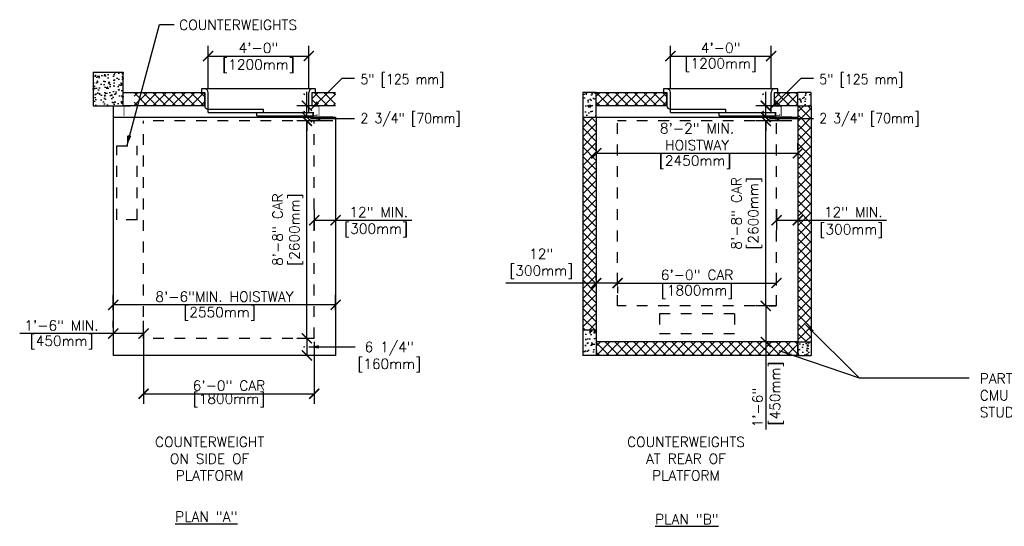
# Model space of a CAD drawing. Header units: inches. Extents: x 0.6 to 15, y 0.4 to 10.1.
# Tile 2 of 3: x 0.6 to 9.8, y 5.4 to 10.1. Entities that reach past the tile are written whole.
import ezdxf

# ---------------------------------------------------------------- set-up
doc = ezdxf.new("R2010")
doc.units = ezdxf.units.IN
doc.header["$LTSCALE"] = 0.5
doc.header["$MEASUREMENT"] = 0
doc.header["$PDSIZE"] = -1
doc.linetypes.add('HIDDEN2', pattern=[0.1875, 0.125, -0.0625])
doc.layers.get('Defpoints').update_dxf_attribs({"color": 2})
for name, color, linetype in [('A-DETL-DIMS', 2, 'Continuous'), ('A-DETL-HEVY', 5, 'Continuous'), ('A-DETL-MEDM', 4, 'Continuous'), ('A-DETL-PATT', 8, 'Continuous'), ('A-DETL-TEXT', 2, 'Continuous')]:
    doc.layers.add(name, color=color, linetype=linetype)
doc.styles.add('Romans', font='romans.shx')
doc.dimstyles.new('VA-Dims', dxfattribs={"dimtxt": 0.09375, "dimasz": 0.09375, "dimexe": 0.09375, "dimexo": 0.03125, "dimgap": 0.02, "dimtad": 1, "dimdec": 5, "dimzin": 0, "dimdsep": 46, "dimlunit": 4, "dimtxsty": 'Romans', "dimblk": 'ARCHTICK', "dimcen": 0.09375, "dimclrd": 256, "dimclre": 256, "dimclrt": 256, "dimadec": 0, "dimazin": 0, "dimtfac": 1, "dimtdec": 5, "dimtofl": 0, "dimtmove": 0, "dimatfit": 3, "dimfxl": 1, "dimfrac": 2, "dimtolj": 1, "dimtzin": 0, "dimlwd": -1, "dimlwe": -1, "dimarcsym": 0})
doc.dimstyles.new('VA-Lead', dxfattribs={"dimtxt": 0.09375, "dimasz": 0.125, "dimexe": 0.125, "dimexo": 0.03125, "dimgap": 0.02, "dimtad": 1, "dimdec": 5, "dimzin": 0, "dimdsep": 46, "dimlunit": 4, "dimtxsty": 'Romans', "dimcen": 0.125, "dimclrd": 256, "dimclre": 256, "dimclrt": 256, "dimadec": 0, "dimazin": 0, "dimtfac": 1, "dimtdec": 5, "dimtofl": 0, "dimtmove": 0, "dimatfit": 3, "dimfxl": 1, "dimfrac": 2, "dimtolj": 1, "dimtzin": 0, "dimlwd": -1, "dimlwe": -1, "dimarcsym": 0})
pattern_1 = [(50, (0.497655, 0.81352), (0.1120719, -0.009805), [0.0117188, -0.1289062]), (355, (0.49765, 0.81352), (-0.0216799, 0.11753), [0.009375, -0.103125]), (100.4514, (0.50699, 0.81271), (0.0903921, 0.1077249), [0.0099594, -0.1095535]), (46.1842, (0.49765, 0.84477), (0.1667564, -0.0258623), [0.017578, -0.1933594]), (96.6356, (0.51155, 0.84262), (0.146041, 0.152206), [0.014939, -0.1643302]), (351.1842, (0.49765, 0.84477), (0.146041, 0.152206), [0.0140625, -0.1546875]), (21, (0.51328, 0.83696), (0.0932667, -0.0629092), [0.0117188, -0.1289062]), (326, (0.51328, 0.83696), (0.038018, 0.1133047), [0.009375, -0.103125]), (71.4514, (0.52105, 0.83172), (0.1312848, 0.0503954), [0.0099594, -0.1095535]), (37.5, (0.497655, 0.813523), (0.00189998, 0.05201466), [0, -0.101875, 0, -0.1046875, 0, -0.10351562]), (7.5, (0.497655, 0.813523), (0.0411046, 0.06162683), [0, -0.0596875, 0, -0.09953125, 0, -0.03945312]), (327.5, (0.46281, 0.813523), (0.08340976, -0.0035242), [0, -0.0390625, 0, -0.121875, 0, -0.16171875]), (317.5, (0.447186, 0.81352), (0.09112284, 0.0156414), [0, -0.05078125, 0, -0.0809375, 0, -0.11484375])]
pattern_2 = [(45, (0.497655, 1.63587), (-0.04419417, 0.04419417), []), (135, (0.497655, 1.63587), (-0.04419417, -0.04419417), [])]
pattern_3 = [(50, (0.497655, 1.63587), (0.1120719, -0.009805), [0.0117188, -0.1289062]), (355, (0.49765, 1.63587), (-0.0216799, 0.11753), [0.009375, -0.103125]), (100.4514, (0.50699, 1.63506), (0.0903921, 0.1077249), [0.0099594, -0.1095535]), (46.1842, (0.49765, 1.66712), (0.1667564, -0.0258623), [0.017578, -0.1933594]), (96.6356, (0.51155, 1.66497), (0.146041, 0.152206), [0.014939, -0.1643302]), (351.1842, (0.49765, 1.66712), (0.146041, 0.152206), [0.0140625, -0.1546875]), (21, (0.51328, 1.65931), (0.0932667, -0.0629092), [0.0117188, -0.1289062]), (326, (0.51328, 1.65931), (0.038018, 0.1133047), [0.009375, -0.103125]), (71.4514, (0.52105, 1.65407), (0.1312848, 0.0503954), [0.0099594, -0.1095535]), (37.5, (0.497655, 1.635873), (0.00189998, 0.05201466), [0, -0.101875, 0, -0.1046875, 0, -0.10351562]), (7.5, (0.497655, 1.635873), (0.04110462, 0.06162683), [0, -0.0596875, 0, -0.09953125, 0, -0.03945312]), (327.5, (0.46281, 1.635873), (0.08340976, -0.0035242), [0, -0.0390625, 0, -0.121875, 0, -0.16171875]), (317.5, (0.447186, 1.63587), (0.09112284, 0.0156414), [0, -0.05078125, 0, -0.0809375, 0, -0.11484375])]
pattern_4 = [(45, (-3.8033, 1.63587), (-0.04419417, 0.04419417), []), (135, (-3.8033, 1.63587), (-0.04419417, -0.04419417), [])]

# ---------------------------------------------------------------- blocks, each defined once
blk = doc.blocks.new('_ArchTick')
at = {"color": 0, "linetype": 'ByBlock', "const_width": 0.15}
blk.add_lwpolyline([(-0.5, -0.5), (0.5, 0.5)], dxfattribs=at)
blk = doc.blocks.new('*D12')
at = {"layer": 'A-DETL-DIMS'}
for p, q in [((6.2037, 7.5907), (6.2037, 7.7083)), ((7.6824, 7.5907), (7.6824, 7.7083)), ((6.2037, 7.6145), (7.6824, 7.6145))]:
    blk.add_line(p, q, dxfattribs=at)
at = {"layer": 'Defpoints', "color": 0}
for p in [(7.6824, 7.6145), (6.2037, 7.5594), (7.6824, 7.5594)]:
    blk.add_point(p, dxfattribs=at)
at = {"layer": 'A-DETL-DIMS', "xscale": 0.09375, "yscale": 0.09375, "zscale": 0.09375, "rotation": 180}
blk.add_blockref('_ArchTick', (6.2037, 7.6145), dxfattribs=at)
at = {"layer": 'A-DETL-DIMS', "xscale": 0.09375, "yscale": 0.09375, "zscale": 0.09375}
blk.add_blockref('_ArchTick', (7.6824, 7.6145), dxfattribs=at)
at = {"layer": 'A-DETL-DIMS', "insert": (6.943, 7.6903), "char_height": 0.09375, "attachment_point": 5, "style": 'Romans'}
blk.add_mtext('\\A1;6\'-0" CAR', dxfattribs=at)
blk = doc.blocks.new('*D13')
at = {"layer": 'A-DETL-DIMS'}
for p, q in [((6.0055, 8.853), (6.0055, 8.9155)), ((7.8805, 8.853), (7.8805, 8.9155)), ((6.0055, 8.8217), (7.8805, 8.8217))]:
    blk.add_line(p, q, dxfattribs=at)
at = {"layer": 'Defpoints', "color": 0}
for p in [(6.0055, 8.8217), (7.8805, 8.8217), (7.8805, 8.8217)]:
    blk.add_point(p, dxfattribs=at)
at = {"layer": 'A-DETL-DIMS', "xscale": 0.09375, "yscale": 0.09375, "zscale": 0.09375, "rotation": 180}
blk.add_blockref('_ArchTick', (6.0055, 8.8217), dxfattribs=at)
at = {"layer": 'A-DETL-DIMS', "xscale": 0.09375, "yscale": 0.09375, "zscale": 0.09375}
blk.add_blockref('_ArchTick', (7.8805, 8.8217), dxfattribs=at)
at = {"layer": 'A-DETL-DIMS', "insert": (6.943, 8.9756), "char_height": 0.09375, "attachment_point": 5, "style": 'Romans'}
blk.add_mtext('\\A1;8\'-2" MIN.\\PHOISTWAY', dxfattribs=at)
blk = doc.blocks.new('*D14')
at = {"layer": 'A-DETL-DIMS'}
for p, q in [((1.7933, 7.0687), (1.7933, 6.4914)), ((3.3814, 7.0687), (3.3814, 6.4914)), ((1.7933, 6.5851), (3.3814, 6.5851))]:
    blk.add_line(p, q, dxfattribs=at)
at = {"layer": 'Defpoints', "color": 0}
for p in [(1.7933, 7.1), (3.3814, 7.1), (3.3814, 6.5851)]:
    blk.add_point(p, dxfattribs=at)
at = {"layer": 'A-DETL-DIMS', "xscale": 0.09375, "yscale": 0.09375, "zscale": 0.09375, "rotation": 180}
blk.add_blockref('_ArchTick', (1.7933, 6.5851), dxfattribs=at)
at = {"layer": 'A-DETL-DIMS', "xscale": 0.09375, "yscale": 0.09375, "zscale": 0.09375}
blk.add_blockref('_ArchTick', (3.3814, 6.5851), dxfattribs=at)
at = {"layer": 'A-DETL-DIMS', "insert": (2.5874, 6.6609), "char_height": 0.09375, "attachment_point": 5, "style": 'Romans'}
blk.add_mtext('\\A1;6\'-0" CAR', dxfattribs=at)
blk = doc.blocks.new('*D15')
at = {"layer": 'A-DETL-DIMS'}
for p, q in [((1.5108, 7.3617), (1.5108, 7.5056)), ((3.5796, 7.3617), (3.5796, 7.5056)), ((3.5796, 7.4119), (1.5108, 7.4119))]:
    blk.add_line(p, q, dxfattribs=at)
at = {"layer": 'Defpoints', "color": 0}
for p in [(1.5108, 7.4119), (1.5108, 7.3305), (3.5796, 7.3305)]:
    blk.add_point(p, dxfattribs=at)
at = {"layer": 'A-DETL-DIMS', "xscale": 0.09375, "yscale": 0.09375, "zscale": 0.09375, "rotation": 180}
blk.add_blockref('_ArchTick', (1.5108, 7.4119), dxfattribs=at)
at = {"layer": 'A-DETL-DIMS', "xscale": 0.09375, "yscale": 0.09375, "zscale": 0.09375}
blk.add_blockref('_ArchTick', (3.5796, 7.4119), dxfattribs=at)
at = {"layer": 'A-DETL-DIMS', "insert": (2.5452, 7.4877), "char_height": 0.09375, "attachment_point": 5, "style": 'Romans'}
blk.add_mtext('\\A1;8\'-6"MIN. HOISTWAY', dxfattribs=at)
blk = doc.blocks.new('*D18')
at = {"layer": 'A-DETL-DIMS'}
for p, q in [((6.6944, 9.4198), (6.6944, 9.8199)), ((7.6319, 9.4198), (7.6319, 9.8199)), ((6.6944, 9.7261), (7.6319, 9.7261))]:
    blk.add_line(p, q, dxfattribs=at)
at = {"layer": 'Defpoints', "color": 0}
for p in [(7.6319, 9.7261), (6.6944, 9.3886), (7.6319, 9.3886)]:
    blk.add_point(p, dxfattribs=at)
at = {"layer": 'A-DETL-DIMS', "xscale": 0.09375, "yscale": 0.09375, "zscale": 0.09375, "rotation": 180}
blk.add_blockref('_ArchTick', (6.6944, 9.7261), dxfattribs=at)
at = {"layer": 'A-DETL-DIMS', "xscale": 0.09375, "yscale": 0.09375, "zscale": 0.09375}
blk.add_blockref('_ArchTick', (7.6319, 9.7261), dxfattribs=at)
at = {"layer": 'A-DETL-DIMS', "insert": (7.1631, 9.8019), "char_height": 0.09375, "attachment_point": 5, "style": 'Romans'}
blk.add_mtext('\\A1;4\'-0"', dxfattribs=at)
blk = doc.blocks.new('*D19')
at = {"layer": 'A-DETL-DIMS'}
for p, q in [((7.6512, 9.1229), (7.4884, 9.1229)), ((7.5821, 7.402), (7.5821, 9.1229)), ((7.6512, 7.402), (7.4884, 7.402))]:
    blk.add_line(p, q, dxfattribs=at)
at = {"layer": 'Defpoints', "color": 0}
for p in [(7.5821, 9.1229), (7.6824, 9.1229), (7.6824, 7.402)]:
    blk.add_point(p, dxfattribs=at)
at = {"layer": 'A-DETL-DIMS', "xscale": 0.09375, "yscale": 0.09375, "zscale": 0.09375}
for p, rotation in [((7.5821, 9.1229), 90), ((7.5821, 7.402), 270)]:
    blk.add_blockref('_ArchTick', p, dxfattribs=dict(at, rotation=rotation))
at = {"layer": 'A-DETL-DIMS', "insert": (7.4036, 8.2625), "char_height": 0.09375, "attachment_point": 5, "rotation": 90, "style": 'Romans'}
blk.add_mtext('\\A1;8\'-8" CAR\\P[2600mm] ', dxfattribs=at)
blk = doc.blocks.new('*D20')
at = {"layer": 'A-DETL-DIMS'}
for p, q in [((7.5823, 7.402), (7.5823, 7.0662)), ((7.6134, 7.402), (7.676, 7.402)), ((7.5823, 7.0662), (7.5823, 6.2525)), ((7.6135, 7.0662), (7.676, 7.0662))]:
    blk.add_line(p, q, dxfattribs=at)
at = {"layer": 'Defpoints', "color": 0}
for p in [(7.5821, 7.402), (7.5823, 7.402), (7.5823, 7.0662)]:
    blk.add_point(p, dxfattribs=at)
at = {"layer": 'A-DETL-DIMS', "xscale": 0.09375, "yscale": 0.09375, "zscale": 0.09375}
for p, rotation in [((7.5823, 7.402), 90), ((7.5823, 7.0662), 270)]:
    blk.add_blockref('_ArchTick', p, dxfattribs=dict(at, rotation=rotation))
at = {"layer": 'A-DETL-DIMS', "insert": (7.5065, 6.4555), "char_height": 0.09375, "attachment_point": 5, "rotation": 90, "style": 'Romans'}
blk.add_mtext('\\A1;1\'-6" ', dxfattribs=at)
blk = doc.blocks.new('*D22')
at = {"layer": 'A-DETL-DIMS'}
for p, q in [((1.5108, 7.1443), (0.6404, 7.1443)), ((1.5108, 7.1443), (1.5108, 7.0506)), ((1.7933, 7.1443), (1.5108, 7.1443)), ((1.7933, 7.1391), (1.7933, 7.0506))]:
    blk.add_line(p, q, dxfattribs=at)
at = {"layer": 'Defpoints', "color": 0}
for p in [(1.5108, 7.1756), (1.7933, 7.1703), (1.5108, 7.1443)]:
    blk.add_point(p, dxfattribs=at)
at = {"layer": 'A-DETL-DIMS', "xscale": 0.09375, "yscale": 0.09375, "zscale": 0.09375, "rotation": 180}
blk.add_blockref('_ArchTick', (1.5108, 7.1443), dxfattribs=at)
at = {"layer": 'A-DETL-DIMS', "xscale": 0.09375, "yscale": 0.09375, "zscale": 0.09375}
blk.add_blockref('_ArchTick', (1.7933, 7.1443), dxfattribs=at)
at = {"layer": 'A-DETL-DIMS', "insert": (1.0287, 7.2201), "char_height": 0.09375, "attachment_point": 5, "style": 'Romans'}
blk.add_mtext('\\A1;1\'-6" MIN.', dxfattribs=at)
blk = doc.blocks.new('*D23')
at = {"layer": 'A-DETL-DIMS'}
for p, q in [((6.0055, 7.6458), (6.0055, 7.7083)), ((6.0055, 7.6145), (5.163, 7.6145)), ((6.2037, 7.6145), (6.0055, 7.6145)), ((6.2037, 7.5833), (6.2037, 7.5208))]:
    blk.add_line(p, q, dxfattribs=at)
at = {"layer": 'Defpoints', "color": 0}
for p in [(6.0055, 7.6145), (6.0055, 7.6145), (6.2037, 7.6145)]:
    blk.add_point(p, dxfattribs=at)
at = {"layer": 'A-DETL-DIMS', "xscale": 0.09375, "yscale": 0.09375, "zscale": 0.09375, "rotation": 180}
blk.add_blockref('_ArchTick', (6.0055, 7.6145), dxfattribs=at)
at = {"layer": 'A-DETL-DIMS', "xscale": 0.09375, "yscale": 0.09375, "zscale": 0.09375}
blk.add_blockref('_ArchTick', (6.2037, 7.6145), dxfattribs=at)
at = {"layer": 'A-DETL-DIMS', "insert": (5.4933, 7.793), "char_height": 0.09375, "attachment_point": 5, "style": 'Romans'}
blk.add_mtext('\\A1;12"\\P[300mm]', dxfattribs=at)
blk = doc.blocks.new('*D24')
at = {"layer": 'A-DETL-DIMS'}
for p, q in [((2.3934, 9.4198), (2.3934, 9.8199)), ((3.3309, 9.4198), (3.3309, 9.8199)), ((2.3934, 9.7261), (3.3309, 9.7261))]:
    blk.add_line(p, q, dxfattribs=at)
at = {"layer": 'Defpoints', "color": 0}
for p in [(3.3309, 9.7261), (2.3934, 9.3886), (3.3309, 9.3886)]:
    blk.add_point(p, dxfattribs=at)
at = {"layer": 'A-DETL-DIMS', "xscale": 0.09375, "yscale": 0.09375, "zscale": 0.09375, "rotation": 180}
blk.add_blockref('_ArchTick', (2.3934, 9.7261), dxfattribs=at)
at = {"layer": 'A-DETL-DIMS', "xscale": 0.09375, "yscale": 0.09375, "zscale": 0.09375}
blk.add_blockref('_ArchTick', (3.3309, 9.7261), dxfattribs=at)
at = {"layer": 'A-DETL-DIMS', "insert": (2.8622, 9.8019), "char_height": 0.09375, "attachment_point": 5, "style": 'Romans'}
blk.add_mtext('\\A1;4\'-0"', dxfattribs=at)
blk = doc.blocks.new('*D25')
at = {"layer": 'A-DETL-DIMS'}
for p, q in [((3.3814, 8.3002), (3.3814, 8.1051)), ((3.5796, 8.3002), (3.5796, 8.1051)), ((3.3814, 8.1989), (3.5796, 8.1989)), ((3.5796, 8.1989), (4.2892, 8.1989))]:
    blk.add_line(p, q, dxfattribs=at)
at = {"layer": 'Defpoints', "color": 0}
for p in [(3.3814, 8.3315), (3.5796, 8.3315), (3.5796, 8.1989)]:
    blk.add_point(p, dxfattribs=at)
at = {"layer": 'A-DETL-DIMS', "xscale": 0.09375, "yscale": 0.09375, "zscale": 0.09375, "rotation": 180}
blk.add_blockref('_ArchTick', (3.3814, 8.1989), dxfattribs=at)
at = {"layer": 'A-DETL-DIMS', "xscale": 0.09375, "yscale": 0.09375, "zscale": 0.09375}
blk.add_blockref('_ArchTick', (3.5796, 8.1989), dxfattribs=at)
at = {"layer": 'A-DETL-DIMS', "insert": (3.9813, 8.2747), "char_height": 0.09375, "attachment_point": 5, "style": 'Romans'}
blk.add_mtext('\\A1;12" MIN.', dxfattribs=at)
blk = doc.blocks.new('*D26')
at = {"layer": 'A-DETL-DIMS'}
for p, q in [((3.3502, 9.1229), (3.2187, 9.1229)), ((3.3124, 7.1), (3.3124, 9.1229)), ((3.3502, 7.1), (3.2187, 7.1))]:
    blk.add_line(p, q, dxfattribs=at)
at = {"layer": 'Defpoints', "color": 0}
for p in [(3.3124, 9.1229), (3.3814, 9.1229), (3.3814, 7.1)]:
    blk.add_point(p, dxfattribs=at)
at = {"layer": 'A-DETL-DIMS', "xscale": 0.09375, "yscale": 0.09375, "zscale": 0.09375}
for p, rotation in [((3.3124, 9.1229), 90), ((3.3124, 7.1), 270)]:
    blk.add_blockref('_ArchTick', p, dxfattribs=dict(at, rotation=rotation))
at = {"layer": 'A-DETL-DIMS', "insert": (3.1339, 8.1115), "char_height": 0.09375, "attachment_point": 5, "rotation": 90, "style": 'Romans'}
blk.add_mtext('\\A1;8\'-8" CAR\\P[2600mm]', dxfattribs=at)
blk = doc.blocks.new('*D27')
at = {"layer": 'A-DETL-DIMS'}
for p, q in [((3.3124, 9.1586), (3.3124, 9.395)), ((3.554, 9.1586), (3.2187, 9.1586)), ((3.554, 9.1229), (3.2187, 9.1229)), ((3.3124, 9.1229), (3.3124, 9.0292))]:
    blk.add_line(p, q, dxfattribs=at)
at = {"layer": 'Defpoints', "color": 0}
for p in [(3.3124, 9.1586), (3.5852, 9.1586), (3.5852, 9.1229)]:
    blk.add_point(p, dxfattribs=at)
at = {"layer": 'A-DETL-DIMS', "xscale": 0.09375, "yscale": 0.09375, "zscale": 0.09375}
for p, rotation in [((3.3124, 9.1586), 270), ((3.3124, 9.1229), 90)]:
    blk.add_blockref('_ArchTick', p, dxfattribs=dict(at, rotation=rotation))
at = {"layer": 'A-DETL-DIMS', "insert": (3.2455, 9.3705), "char_height": 0.09375, "attachment_point": 5, "rotation": 90, "style": 'Romans'}
blk.add_mtext('\\A1;.', dxfattribs=at)
blk = doc.blocks.new('*D28')
at = {"layer": 'A-DETL-DIMS'}
for p, q in [((3.5227, 9.2636), (3.2187, 9.2636)), ((3.3124, 9.1586), (3.3124, 9.2636)), ((3.5227, 9.1586), (3.2187, 9.1586))]:
    blk.add_line(p, q, dxfattribs=at)
at = {"layer": 'Defpoints', "color": 0}
for p in [(3.3124, 9.2636), (3.554, 9.2636), (3.554, 9.1586)]:
    blk.add_point(p, dxfattribs=at)
at = {"layer": 'A-DETL-DIMS', "xscale": 0.09375, "yscale": 0.09375, "zscale": 0.09375}
for p, rotation in [((3.3124, 9.2636), 90), ((3.3124, 9.1586), 270)]:
    blk.add_blockref('_ArchTick', p, dxfattribs=dict(at, rotation=rotation))
at = {"layer": 'A-DETL-DIMS', "insert": (3.2455, 9.2111), "char_height": 0.09375, "attachment_point": 5, "rotation": 90, "style": 'Romans'}
blk.add_mtext('\\A1;.', dxfattribs=at)
blk = doc.blocks.new('*D29')
at = {"layer": 'A-DETL-DIMS'}
for p, q in [((3.3502, 7.1), (3.2187, 7.1)), ((3.3124, 7.1), (3.3124, 6.9412)), ((3.3502, 6.9412), (3.2187, 6.9412))]:
    blk.add_line(p, q, dxfattribs=at)
at = {"layer": 'Defpoints', "color": 0}
for p in [(3.3814, 7.1), (3.3124, 6.9412), (3.3814, 6.9412)]:
    blk.add_point(p, dxfattribs=at)
at = {"layer": 'A-DETL-DIMS', "xscale": 0.09375, "yscale": 0.09375, "zscale": 0.09375}
for p, rotation in [((3.3124, 7.1), 90), ((3.3124, 6.9412), 270)]:
    blk.add_blockref('_ArchTick', p, dxfattribs=dict(at, rotation=rotation))
at = {"layer": 'A-DETL-DIMS', "insert": (3.2455, 7.0206), "char_height": 0.09375, "attachment_point": 5, "rotation": 90, "style": 'Romans'}
blk.add_mtext('\\A1;.', dxfattribs=at)
blk = doc.blocks.new('*D30')
at = {"layer": 'A-DETL-DIMS'}
for p, q in [((7.6824, 8.3002), (7.6824, 8.1051)), ((7.8805, 8.3002), (7.8805, 8.1051)), ((7.6824, 8.1989), (7.8805, 8.1989)), ((7.8805, 8.1989), (8.7049, 8.1989))]:
    blk.add_line(p, q, dxfattribs=at)
at = {"layer": 'Defpoints', "color": 0}
for p in [(7.6824, 8.3315), (7.8805, 8.3315), (7.8805, 8.1989)]:
    blk.add_point(p, dxfattribs=at)
at = {"layer": 'A-DETL-DIMS', "xscale": 0.09375, "yscale": 0.09375, "zscale": 0.09375, "rotation": 180}
blk.add_blockref('_ArchTick', (7.6824, 8.1989), dxfattribs=at)
at = {"layer": 'A-DETL-DIMS', "xscale": 0.09375, "yscale": 0.09375, "zscale": 0.09375}
blk.add_blockref('_ArchTick', (7.8805, 8.1989), dxfattribs=at)
at = {"layer": 'A-DETL-DIMS', "insert": (8.397, 8.2747), "char_height": 0.09375, "attachment_point": 5, "style": 'Romans'}
blk.add_mtext('\\A1;12" MIN.', dxfattribs=at)
blk = doc.blocks.new('*D31')
at = {"layer": 'A-DETL-DIMS'}
for p, q in [((7.5821, 9.1586), (7.5821, 9.395)), ((7.8237, 9.1586), (7.4884, 9.1586)), ((7.8237, 9.1229), (7.4884, 9.1229)), ((7.5821, 9.1229), (7.5821, 9.0292))]:
    blk.add_line(p, q, dxfattribs=at)
at = {"layer": 'Defpoints', "color": 0}
for p in [(7.5821, 9.1586), (7.8549, 9.1586), (7.8549, 9.1229)]:
    blk.add_point(p, dxfattribs=at)
at = {"layer": 'A-DETL-DIMS', "xscale": 0.09375, "yscale": 0.09375, "zscale": 0.09375}
for p, rotation in [((7.5821, 9.1586), 270), ((7.5821, 9.1229), 90)]:
    blk.add_blockref('_ArchTick', p, dxfattribs=dict(at, rotation=rotation))
at = {"layer": 'A-DETL-DIMS', "insert": (7.5152, 9.3705), "char_height": 0.09375, "attachment_point": 5, "rotation": 90, "style": 'Romans'}
blk.add_mtext('\\A1;.', dxfattribs=at)
blk = doc.blocks.new('*D32')
at = {"layer": 'A-DETL-DIMS'}
for p, q in [((7.7924, 9.2636), (7.4884, 9.2636)), ((7.5821, 9.1586), (7.5821, 9.2636)), ((7.7924, 9.1586), (7.4884, 9.1586))]:
    blk.add_line(p, q, dxfattribs=at)
at = {"layer": 'Defpoints', "color": 0}
for p in [(7.5821, 9.2636), (7.8237, 9.2636), (7.8237, 9.1586)]:
    blk.add_point(p, dxfattribs=at)
at = {"layer": 'A-DETL-DIMS', "xscale": 0.09375, "yscale": 0.09375, "zscale": 0.09375}
for p, rotation in [((7.5821, 9.2636), 90), ((7.5821, 9.1586), 270)]:
    blk.add_blockref('_ArchTick', p, dxfattribs=dict(at, rotation=rotation))
at = {"layer": 'A-DETL-DIMS', "insert": (7.5152, 9.2111), "char_height": 0.09375, "attachment_point": 5, "rotation": 90, "style": 'Romans'}
blk.add_mtext('\\A1;.', dxfattribs=at)

msp = doc.modelspace()

# ---------------------------------------------------------------- hatches: boundary and pattern name
at = {"layer": 'A-DETL-PATT'}
h = msp.add_hatch(dxfattribs=at)
h.set_pattern_fill('AR-CONC', color=256, scale=0.015625, style=0)
h.set_pattern_definition([(50, (0, 0.70318), (0.1120719, -0.009805), [0.0117188, -0.1289062]), (355, (0, 0.70318), (-0.0216799, 0.11753), [0.009375, -0.103125]), (100.4514, (0.00934, 0.70237), (0.0903921, 0.1077249), [0.0099594, -0.1095535]), (46.1842, (0, 0.73443), (0.1667564, -0.0258623), [0.017578, -0.1933594]), (96.6356, (0.0139, 0.73228), (0.146041, 0.152206), [0.014939, -0.16433]), (351.1842, (0, 0.73443), (0.146041, 0.152206), [0.0140625, -0.1546875]), (21, (0.015625, 0.72662), (0.0932667, -0.0629092), [0.0117188, -0.1289062]), (326, (0.01562, 0.72662), (0.038018, 0.1133047), [0.009375, -0.103125]), (71.4514, (0.0234, 0.72138), (0.1312848, 0.0503954), [0.0099594, -0.1095535]), (37.5, (0, 0.703184), (0.00189998, 0.05201466), [0, -0.101875, 0, -0.1046875, 0, -0.10351562]), (7.5, (0, 0.703184), (0.0411046, 0.06162683), [0, -0.0596875, 0, -0.09953125, 0, -0.03945312]), (327.5, (-0.034844, 0.703184), (0.08340976, -0.0035242), [0, -0.0390625, 0, -0.121875, 0, -0.16171875]), (317.5, (-0.05047, 0.703184), (0.09112284, 0.0156414), [0, -0.05078125, 0, -0.0809375, 0, -0.11484375])])
h.paths.add_polyline_path([(1.603744, 9.263568), (1.603744, 9.576068), (1.323285, 9.576068), (1.323285, 9.263568)])
edge = h.paths.add_edge_path(flags=16)
edge.add_line((1.603744, 9.263568), (1.603744, 9.493586))
edge.add_line((1.603744, 9.376399), (1.603744, 9.493586))
h = msp.add_hatch(dxfattribs=at)
h.set_pattern_fill('ANSI37', color=256, scale=0.5, style=0)
h.set_pattern_definition(pattern_4)
edge = h.paths.add_edge_path()
edge.add_line((2.362152, 9.263568), (1.704572, 9.263568))
edge.add_line((1.704572, 9.271381), (1.704572, 9.388568))
edge.add_line((1.704572, 9.388568), (2.362152, 9.388568))
edge.add_line((2.362152, 9.388568), (2.362152, 9.263568))
h = msp.add_hatch(dxfattribs=at)
h.set_pattern_fill('ANSI37', color=256, scale=0.5, style=0)
h.set_pattern_definition(pattern_4)
h.paths.add_polyline_path([(3.579572, 9.263568), (3.362152, 9.263568), (3.362152, 9.388568), (3.579572, 9.388568)])
h = msp.add_hatch(dxfattribs=at)
h.set_pattern_fill('AR-CONC', color=256, scale=0.015625, style=0)
h.set_pattern_definition(pattern_3)
h.paths.add_polyline_path([(6.005529, 9.154193), (5.880529, 9.154193), (5.880529, 9.388568), (6.005529, 9.388568)])
h = msp.add_hatch(dxfattribs=at)
h.set_pattern_fill('ANSI37', color=256, scale=0.5, style=0)
h.set_pattern_definition(pattern_2)
edge = h.paths.add_edge_path()
edge.add_line((6.663109, 9.263568), (6.005529, 9.263568))
edge.add_line((6.005529, 9.271381), (6.005529, 9.388568))
edge.add_line((6.005529, 9.388568), (6.663109, 9.388568))
edge.add_line((6.663109, 9.388568), (6.663109, 9.263568))
h = msp.add_hatch(dxfattribs=at)
h.set_pattern_fill('ANSI37', color=256, scale=0.5, style=0)
h.set_pattern_definition(pattern_2)
h.paths.add_polyline_path([(7.880529, 9.263568), (7.663109, 9.263568), (7.663109, 9.388568), (7.880529, 9.388568)])
h = msp.add_hatch(dxfattribs=at)
h.set_pattern_fill('AR-CONC', color=256, scale=0.015625, style=0)
h.set_pattern_definition(pattern_3)
h.paths.add_polyline_path([(8.005529, 9.263568), (8.005529, 9.388568), (7.880529, 9.388568), (7.880529, 9.263568)])
h = msp.add_hatch(dxfattribs=at)
h.set_pattern_fill('ANSI37', color=256, scale=0.5, style=0)
h.paths.add_polyline_path([(7.880529, 9.03152, -0.08603884), (8.005529, 9.061961), (8.005529, 9.23438, 0.02632165), (7.880529, 9.225442)])
h.paths.add_polyline_path([(8.005529, 9.23438), (8.005529, 9.263568), (7.880529, 9.263568), (7.880529, 9.225442, -0.02632165)])
h.paths.add_polyline_path([(8.005529, 9.061961, 0.08603884), (7.880529, 9.03152), (7.880529, 8.999677), (7.880529, 7.690215, 0.02831283), (8.005529, 7.694288)])
h.paths.add_polyline_path([(8.005529, 7.694288, -0.02831283), (7.880529, 7.690215), (7.880529, 7.327296, -0.03633623), (8.005529, 7.333269)])
h.paths.add_polyline_path([(7.880529, 7.066219), (8.005529, 7.066219), (8.005529, 7.333269, 0.03633623), (7.880529, 7.327296)])
h = msp.add_hatch(dxfattribs=at)
h.set_pattern_fill('ANSI37', color=256, scale=0.5, style=0)
h.paths.add_polyline_path([(6.005529, 9.154193), (5.880529, 9.154193), (5.880529, 8.412199, -0.02673198), (6.005529, 8.381934)])
h.paths.add_polyline_path([(5.880529, 7.175594), (6.005529, 7.175594), (6.005529, 8.381934, 0.02673198), (5.880529, 8.412199)])
h = msp.add_hatch(dxfattribs=at)
h.set_pattern_fill('AR-CONC', color=256, scale=0.015625, style=0)
h.set_pattern_definition(pattern_1)
h.paths.add_polyline_path([(6.005529, 7.175594), (6.006632, 6.941219), (5.880529, 6.941219), (5.880529, 7.175594)])
h = msp.add_hatch(dxfattribs=at)
h.set_pattern_fill('ANSI37', color=256, scale=0.5, style=0)
h.set_pattern_definition([(45, (0.497655, 0.813523), (-0.04419417, 0.04419417), []), (135, (0.497655, 0.813523), (-0.04419417, -0.04419417), [])])
h.paths.add_polyline_path([(6.005529, 7.066219), (6.005529, 6.941219), (7.880529, 6.941219), (7.880529, 7.066219)])
h = msp.add_hatch(dxfattribs=at)
h.set_pattern_fill('AR-CONC', color=256, scale=0.015625, style=0)
h.set_pattern_definition(pattern_1)
h.paths.add_polyline_path([(7.880529, 7.066219), (8.005529, 7.066219), (8.005529, 6.941219), (7.880529, 6.941219)])
h.paths.add_polyline_path([(7.880529, 6.941219), (7.880529, 7.066219)], flags=0)
edge = h.paths.add_edge_path(flags=16)
edge.add_line((7.880529, 7.066219), (8.005529, 7.066219))
edge.add_line((7.880529, 7.066219), (7.880529, 6.941219))
edge.add_line((7.880529, 6.941219), (8.005529, 6.941219))
edge.add_line((8.005529, 7.066219), (8.005529, 6.941219))
h.paths.add_polyline_path([(7.880529, 6.941219), (7.880529, 7.066219)], flags=0)
edge = h.paths.add_edge_path(flags=0)
edge.add_line((7.880529, 7.066219), (8.005529, 7.066219))
h = msp.add_hatch(dxfattribs=at)
h.set_pattern_fill('AR-CONC', color=256, scale=0.015625, style=0)
h.set_pattern_definition(pattern_1)
h.paths.add_polyline_path([(8.005529, 7.066219), (7.880529, 7.066219), (7.880529, 6.941219), (8.005529, 6.941219)])

# ---------------------------------------------------------------- linework, layer by layer
at = {"layer": 'A-DETL-DIMS'}
for p, q in [((3.579572, 8.737344), (3.579572, 6.941219)), ((1.510785, 7.201599), (1.510785, 7.264099)), ((1.793321, 7.201599), (1.793321, 7.264099))]:
    msp.add_line(p, q, dxfattribs=at)
at = {"layer": 'A-DETL-HEVY', "const_width": 0.007812}
for points in [[(1.61032, 9.167274), (1.61032, 9.259719), (1.67282, 9.259719)], [(3.424687, 9.168295), (3.424687, 9.26074), (3.362187, 9.26074)], [(7.725644, 9.168295), (7.725644, 9.26074), (7.663144, 9.26074)], [(3.407375, 9.18767), (3.407375, 9.172045), (3.376125, 9.172045), (3.376125, 9.203295), (3.32925, 9.203295)], [(7.708332, 9.18767), (7.708332, 9.172045), (7.677082, 9.172045), (7.677082, 9.203295), (7.630207, 9.203295)]]:
    msp.add_lwpolyline(points, dxfattribs=at)
at = {"layer": 'A-DETL-MEDM'}
for p, q in [((1.323285, 9.576068), (1.323285, 9.263568)), ((1.323285, 9.576068), (1.603744, 9.576068)), ((1.603744, 9.263568), (1.603744, 9.576068)), ((1.603744, 9.376399), (1.603744, 9.493586)), ((1.603744, 9.263568), (1.603744, 9.493586)), ((1.603744, 9.388568), (2.362152, 9.388568)), ((2.330902, 9.419818), (2.330902, 9.388568)), ((3.393402, 9.419818), (2.330902, 9.419818)), ((2.362152, 9.388568), (2.362152, 9.263568)), ((2.362152, 9.263568), (2.362152, 9.388568)), ((2.362152, 9.388568), (2.362152, 9.263568)), ((2.393402, 9.201068), (2.393402, 9.388568)), ((3.330902, 9.201068), (3.330902, 9.388568)), ((3.362152, 9.388568), (3.579572, 9.388568)), ((3.362152, 9.263568), (3.362152, 9.388568)), ((3.393402, 9.388568), (3.393402, 9.419818)), ((6.005529, 9.388568), (5.880529, 9.388568)), ((5.880529, 9.388568), (5.880529, 9.154193)), ((6.005529, 9.388568), (6.663109, 9.388568)), ((6.005529, 9.154193), (6.005529, 9.388568)), ((6.005529, 9.271381), (6.005529, 9.388568)), ((7.694359, 9.419818), (6.631859, 9.419818)), ((6.631859, 9.419818), (6.631859, 9.388568)), ((6.663109, 9.388568), (6.663109, 9.263568)), ((6.663109, 9.263568), (6.663109, 9.388568)), ((6.663109, 9.388568), (6.663109, 9.263568)), ((6.694359, 9.201068), (6.694359, 9.388568)), ((7.631859, 9.201068), (7.631859, 9.388568)), ((7.663109, 9.263568), (7.663109, 9.388568)), ((7.663109, 9.388568), (7.880529, 9.388568)), ((7.694359, 9.388568), (7.694359, 9.419818)), ((8.005529, 9.388568), (7.880529, 9.388568)), ((7.880529, 9.263568), (7.880529, 9.388568)), ((8.005529, 9.263568), (8.005529, 9.388568)), ((1.323285, 9.263568), (1.603744, 9.263568)), ((1.510785, 9.263568), (1.510785, 8.623862)), ((2.362152, 9.263568), (1.603744, 9.263568)), ((3.382451, 9.263568), (3.226657, 9.263568)), ((3.579572, 9.263568), (3.362152, 9.263568)), ((6.663109, 9.263568), (6.005529, 9.263568)), ((7.683409, 9.263568), (7.527614, 9.263568)), ((7.880529, 9.263568), (7.663109, 9.263568)), ((7.880529, 9.263568), (7.880529, 7.066219)), ((7.880529, 9.263568), (8.005529, 9.263568)), ((8.005529, 9.263568), (8.005529, 7.066219)), ((2.393402, 9.232318), (2.909027, 9.232318)), ((2.393402, 9.201068), (3.371164, 9.201068)), ((2.846527, 9.169818), (2.846527, 9.201068)), ((2.846527, 9.169818), (3.371164, 9.169818)), ((2.909027, 9.201068), (2.909027, 9.232318)), ((3.371164, 9.169818), (3.371164, 9.201068)), ((6.694359, 9.232318), (7.209984, 9.232318)), ((6.694359, 9.201068), (7.672122, 9.201068)), ((7.147484, 9.169818), (7.147484, 9.201068)), ((7.147484, 9.169818), (7.672122, 9.169818)), ((7.209984, 9.201068), (7.209984, 9.232318)), ((7.672122, 9.169818), (7.672122, 9.201068)), ((1.510785, 9.158551), (1.510785, 7.6809)), ((1.510785, 9.158551), (3.579572, 9.158551)), ((3.579572, 9.158551), (3.579572, 8.623862)), ((6.005529, 9.154193), (5.880529, 9.154193)), ((5.880529, 9.154193), (5.880529, 7.175594)), ((6.005529, 9.158551), (7.880529, 9.158551)), ((6.005529, 9.154193), (6.005529, 7.175594)), ((1.510785, 7.817795), (1.510785, 7.175594)), ((1.510785, 7.175594), (1.510785, 6.941219)), ((6.005529, 7.175594), (5.880529, 7.175594)), ((5.880529, 7.175594), (5.880529, 6.941219)), ((6.005529, 7.175594), (6.005529, 7.066219)), ((7.880529, 7.066219), (6.005529, 7.066219)), ((6.005529, 7.066219), (6.005529, 6.941219)), ((7.880529, 7.066219), (7.880529, 6.941219)), ((7.880529, 7.066219), (8.005529, 7.066219)), ((7.880529, 6.941219), (7.880529, 7.066219)), ((7.880529, 7.066219), (7.880529, 6.941219)), ((7.880529, 7.066219), (8.005529, 7.066219)), ((8.005529, 7.066219), (8.005529, 6.941219)), ((1.603744, 6.941219), (1.510785, 6.941219)), ((3.579572, 6.941219), (1.603744, 6.941219)), ((6.005529, 6.941219), (5.880529, 6.941219)), ((7.880529, 6.941219), (6.005529, 6.941219)), ((7.880529, 6.941219), (8.005529, 6.941219))]:
    msp.add_line(p, q, dxfattribs=at)
at = {"layer": 'A-DETL-MEDM', "linetype": 'HIDDEN2'}
for p, q in [((1.793321, 7.099981), (1.793321, 9.122943)), ((3.381447, 9.122943), (1.793321, 9.122943)), ((3.381447, 7.099981), (3.381447, 9.122943)), ((7.682404, 9.122943), (6.203653, 9.122943)), ((6.203653, 7.401976), (6.203653, 9.122943)), ((7.682404, 7.401976), (7.682404, 9.122943)), ((1.545096, 8.891584), (1.732596, 8.891584)), ((1.545096, 8.204084), (1.545096, 8.891584)), ((1.732596, 8.204084), (1.732596, 8.891584)), ((1.732596, 8.204084), (1.545096, 8.204084)), ((7.682404, 7.401976), (6.203653, 7.401976)), ((7.291194, 7.328581), (6.594863, 7.328581)), ((6.594863, 7.328581), (6.594863, 7.141081)), ((7.291194, 7.328581), (7.291194, 7.141081)), ((3.381447, 7.099981), (1.793321, 7.099981)), ((7.291194, 7.141081), (6.594863, 7.141081))]:
    msp.add_line(p, q, dxfattribs=at)
at = {"layer": 'A-DETL-MEDM'}
for centre, start, end in [((2.362152, 9.388568), 0, 90), ((3.362152, 9.388568), 90, 180), ((6.663109, 9.388568), 0, 90), ((7.663109, 9.388568), 90, 180), ((2.393402, 9.263568), 180, 270), ((6.694359, 9.263568), 180, 270)]:
    msp.add_arc(centre, 0.03125, start, end, dxfattribs=at)
at = {"layer": 'A-DETL-TEXT'}
msp.add_solid([(1.670138, 8.981328), (1.63934, 8.986626), (1.638846, 8.891584)], dxfattribs=at)

# ---------------------------------------------------------------- texts
at = {"layer": 'A-DETL-DIMS', "style": 'Romans', "width": 0.9}
for s, p in [('5" [125 mm]', (3.811443, 9.463853)), ('5" [125 mm]', (8.08115, 9.463853)), ('2 3/4" [70mm]', (3.811443, 9.101546)), ('2 3/4" [70mm]', (8.08115, 9.101546))]:
    msp.add_text(s, height=0.09375, rotation=360, dxfattribs=at).set_placement(p)
at = {"layer": 'A-DETL-DIMS', "char_height": 0.09375, "attachment_point": 2, "style": 'Romans'}
for s, insert, width in [('[1200mm]', (7.163109, 9.705252), 0.9375), ('[2450mm]', (6.925142, 8.800843), 1.15671113), ('[1800mm]', (6.943029, 7.593684), 0.5311), ('[2550mm]', (2.500061, 7.391005), 0.90204136), ('[450mm]', (1.030489, 7.123484), 0.90204136), ('[1800mm]', (2.587384, 6.585113), 1.58812656)]:
    msp.add_mtext(s, dxfattribs=dict(at, insert=insert, width=width))
at = {"layer": 'A-DETL-DIMS', "insert": (7.621309, 6.587361), "char_height": 0.09375, "width": 1.15671113, "attachment_point": 2, "rotation": 90, "style": 'Romans'}
msp.add_mtext('[450mm]', dxfattribs=at)
at = {"layer": 'A-DETL-TEXT', "char_height": 0.09375, "style": 'Romans'}
for s, insert, width, attachment_point in [('COUNTERWEIGHTS', (2.124208, 10.06288), 1.07276786, 1), ('[1200mm]', (2.862152, 9.694862), 0.6983, 2), ('[300mm]', (3.956714, 8.167615), 0.6983, 2), ('[300mm]', (8.378551, 8.161332), 0.6983, 2), ('PARTITION WALLS CMU OR METAL STUDS.', (9.573041, 6.772856), 1.48258929, 1), ('COUNTERWEIGHT ON SIDE OF PLATFORM', (2.40752, 5.980145), 1.24955357, 5), ('COUNTERWEIGHTS AT REAR OF PLATFORM', (6.83991, 5.980145), 1.24955357, 5), ('{\\LPLAN "A"}', (2.087554, 5.48822), 1.02993908, 1), ('{\\LPLAN "B"}', (6.553276, 5.464097), 0.86511637, 1)]:
    msp.add_mtext(s, dxfattribs=dict(at, insert=insert, width=width, attachment_point=attachment_point))
at = {"layer": 'A-DETL-TEXT', "insert": (4.078771, 6.925773), "char_height": 0.09375, "attachment_point": 5, "style": 'Romans'}
msp.add_mtext('\\A1;6 1/4"\\P[160mm]', dxfattribs=at)

# ---------------------------------------------------------------- dimensions: what is measured, and where the dimension line sits
at = {"layer": 'A-DETL-DIMS'}
for base, p1, p2, text, picture, middle in [((3.330902, 9.726112), (2.393402, 9.388568), (3.330902, 9.388568), '4\'-0"', '*D24', (2.862152, 9.726112)), ((7.631859, 9.726112), (6.694359, 9.388568), (7.631859, 9.388568), '4\'-0"', '*D18', (7.163109, 9.726112)), ((7.880529, 8.821703), (6.005529, 8.821703), (7.880529, 8.821703), '8\'-2" MIN.\\PHOISTWAY', '*D13', (6.943029, 8.821703)), ((7.880529, 8.198865), (7.682404, 8.331495), (7.880529, 8.331495), '12" MIN.', '*D30', (8.396971, 8.198865)), ((6.005529, 7.614544), (6.203653, 7.614544), (6.005529, 7.614544), '12"\\P[300mm]', '*D23', (5.493289, 7.614544)), ((7.682404, 7.614544), (6.203653, 7.559445), (7.682404, 7.559445), '6\'-0" CAR', '*D12', (6.943029, 7.614544)), ((1.510785, 7.411865), (3.579572, 7.330492), (1.510785, 7.330492), '8\'-6"MIN. HOISTWAY', '*D15', (2.545178, 7.411865)), ((3.381447, 6.585113), (1.793321, 7.099981), (3.381447, 7.099981), '6\'-0" CAR', '*D14', (2.587384, 6.585113))]:
    dim = msp.add_linear_dim(base=base, p1=p1, p2=p2, text=text, dimstyle='VA-Dims', override={"dimpost": '\\X'}, dxfattribs=at)
    dim.commit()
    dim.dimension.update_dxf_attribs({"geometry": picture, "text_midpoint": middle, "dimtype": 160})
for base, p1, p2, text, picture, middle in [((3.312404, 9.158551), (3.585206, 9.122943), (3.585206, 9.158551), '.', '*D27', (3.245529, 9.370515)), ((7.582111, 9.158551), (7.854913, 9.122943), (7.854913, 9.158551), '.', '*D31', (7.515236, 9.370515)), ((3.312404, 9.263568), (3.553956, 9.158551), (3.553956, 9.263568), '.', '*D28', (3.245529, 9.211059)), ((7.582111, 9.263568), (7.823663, 9.158551), (7.823663, 9.263568), '.', '*D32', (7.515236, 9.211059)), ((3.312404, 9.122943), (3.381447, 7.099981), (3.381447, 9.122943), '8\'-8" CAR\\P[2600mm]', '*D26', (3.133922, 8.111462)), ((7.582111, 9.122943), (7.682404, 7.401976), (7.682404, 9.122943), '8\'-8" CAR\\P[2600mm] ', '*D19', (7.403629, 8.26246)), ((3.312404, 6.941219), (3.381447, 7.099981), (3.381447, 6.941219), '.', '*D29', (3.245529, 7.0206))]:
    dim = msp.add_linear_dim(base=base, p1=p1, p2=p2, angle=90, text=text, dimstyle='VA-Dims', override={"dimpost": '\\X'}, dxfattribs=at)
    dim.commit()
    dim.dimension.update_dxf_attribs({"geometry": picture, "text_midpoint": middle})
for base, p1, p2, text, picture, middle in [((3.579572, 8.198865), (3.381447, 8.331495), (3.579572, 8.331495), '12" MIN.', '*D25', (3.981268, 8.274668)), ((1.510785, 7.144344), (1.793321, 7.170349), (1.510785, 7.175594), '1\'-6" MIN.', '*D22', (1.028731, 7.220147))]:
    dim = msp.add_linear_dim(base=base, p1=p1, p2=p2, text=text, dimstyle='VA-Dims', override={"dimpost": '\\X'}, dxfattribs=at)
    dim.commit()
    dim.dimension.update_dxf_attribs({"geometry": picture, "text_midpoint": middle})
dim = msp.add_linear_dim(base=(7.582284, 7.401976), p1=(7.582284, 7.066219), p2=(7.582111, 7.401976), angle=90, text='1\'-6" ', dimstyle='VA-Dims', override={"dimpost": '\\X'}, dxfattribs=at)
dim.commit()
dim.dimension.update_dxf_attribs({"geometry": '*D20', "text_midpoint": (7.582284, 6.455516), "dimtype": 160})

# ---------------------------------------------------------------- leaders
for points in [[(1.640112, 8.896307), (1.941207, 10.020006), (2.078715, 10.020006)], [(3.348325, 9.228386), (3.640895, 9.520955), (3.756671, 9.520955)], [(7.618032, 9.228386), (7.910602, 9.520955), (8.026378, 9.520955)], [(3.345169, 9.144978), (3.756671, 9.144978)], [(7.614876, 9.144978), (8.026378, 9.144978)], [(7.952374, 7.229667), (8.450101, 6.731939), (8.611568, 6.731939)], [(3.33006, 7.0206), (3.760577, 7.0206)]]:
    msp.add_leader(points, dimstyle='VA-Dims', override={"dimgap": 0.02, "dimtad": 0}, dxfattribs=at)
at = {"layer": 'A-DETL-TEXT'}
msp.add_leader([(7.702495, 6.987071), (8.450101, 6.731939), (9.474724, 6.731939)], dimstyle='VA-Lead', override={"dimtad": 0}, dxfattribs=at)

doc.saveas('drawing.dxf')
